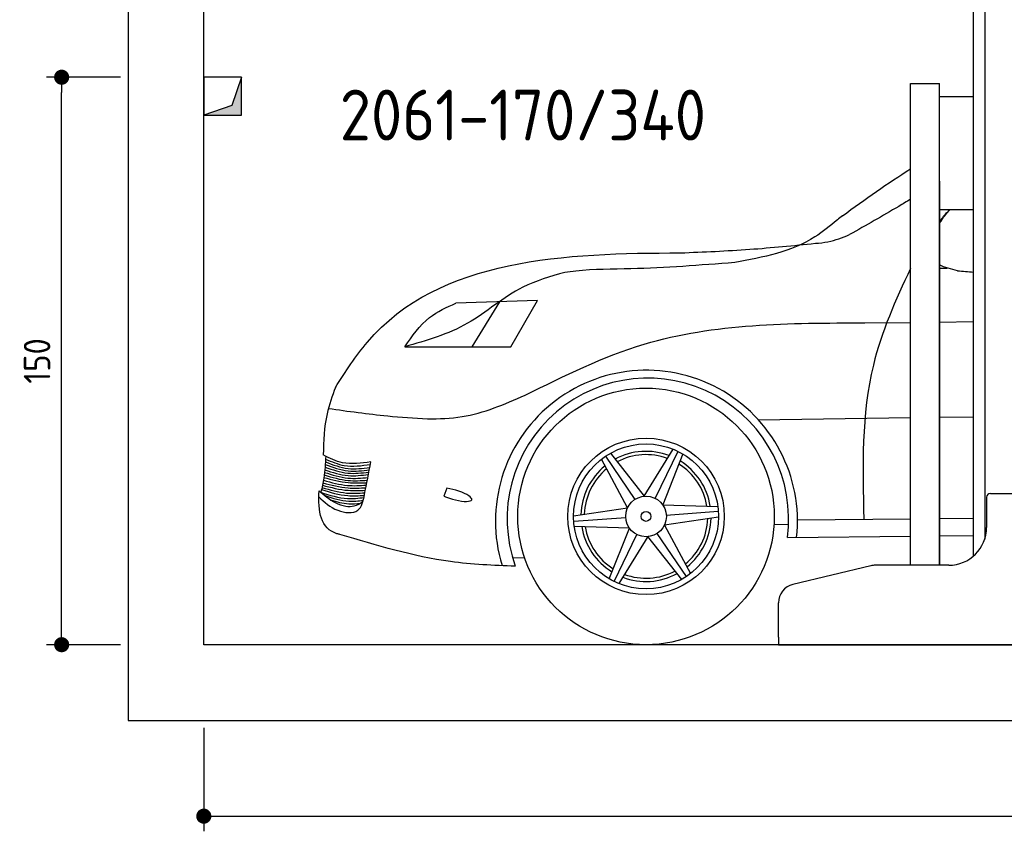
# Model space of a CAD drawing. Header units: millimetres. Extents: x -287 to 6264, y -393 to 3998.
# Tile 1 of 3: x -287 to 2316, y -393 to 1752. Entities that reach past the tile are written whole.
import ezdxf

# ---------------------------------------------------------------- set-up
doc = ezdxf.new("R2010")
doc.units = ezdxf.units.MM
for name, color, linetype in [('4', 3, 'Continuous'), ('5', 3, 'Continuous'), ('breakthrough', 1, 'Continuous'), ('Car', 10, 'Continuous')]:
    doc.layers.add(name, color=color, linetype=linetype)
doc.styles.get("Standard").update_dxf_attribs({"font": 'ISOCP.SHX'})
doc.dimstyles.new('GEN-ISO$0', dxfattribs={"dimscale": 20, "dimtxt": 3.5, "dimasz": 2, "dimexe": 2, "dimexo": 1, "dimgap": 1.5, "dimtad": 1, "dimdec": 1, "dimlfac": 0.1, "dimdsep": 46, "dimtxsty": 'Standard', "dimblk": 'PUNKT', "dimcen": 2, "dimclrd": 256, "dimclre": 256, "dimclrt": 2, "dimadec": 0, "dimazin": 0, "dimtp": 0.1, "dimtm": 0.1, "dimtfac": 0.71, "dimtdec": 1, "dimtmove": 2, "dimatfit": 3, "dimldrblk": 'PUNKT', "dimfxl": 0, "dimtolj": 1, "dimarcsym": 0})

# ---------------------------------------------------------------- blocks, each defined once
blk = doc.blocks.new('PUNKT')
at = {"layer": '4', "color": 0, "linetype": 'ByBlock'}
blk.add_line((-0.5, 0), (-1, 0), dxfattribs=at)
at = {"layer": '4', "color": 0, "linetype": 'ByBlock', "const_width": 0.5}
blk.add_lwpolyline([(-0.25, 0, 1), (0.25, 0, 1)], format="xyb", close=True, dxfattribs=at)
blk = doc.blocks.new('*D11')
at = {"layer": '5', "lineweight": -2}
for p, q in [((200, -120), (200, -393.3)), ((5400, -120), (5400, -393.3)), ((240, -353.3), (5360, -353.3))]:
    blk.add_line(p, q, dxfattribs=at)
at = {"layer": 'DEFPOINTS', "color": 0}
for p in [(200, -100), (5400, -100), (5400, -353.3)]:
    blk.add_point(p, dxfattribs=at)
at = {"layer": '5', "lineweight": -2, "xscale": 40, "yscale": 40, "zscale": 40, "rotation": 180}
blk.add_blockref('PUNKT', (200, -353.3), dxfattribs=at)
at = {"layer": '5', "lineweight": -2, "xscale": 40, "yscale": 40, "zscale": 40}
blk.add_blockref('PUNKT', (5400, -353.3), dxfattribs=at)
at = {"layer": '5', "color": 2, "insert": (2800, -288.3), "char_height": 70, "attachment_point": 5}
blk.add_mtext('\\A1;520', dxfattribs=at)
blk = doc.blocks.new('*D3')
at = {"layer": '5', "lineweight": -2}
for p, q in [((-20, 1600), (-215.7, 1600)), ((-175.7, 140), (-175.7, 1560)), ((-20, 100), (-215.7, 100))]:
    blk.add_line(p, q, dxfattribs=at)
at = {"layer": 'DEFPOINTS', "color": 0}
for p in [(-175.7, 1600), (0, 1600), (0, 100)]:
    blk.add_point(p, dxfattribs=at)
at = {"layer": '5', "lineweight": -2, "xscale": 40, "yscale": 40, "zscale": 40}
for p, rotation in [((-175.7, 1600), 90), ((-175.7, 100), 270)]:
    blk.add_blockref('PUNKT', p, dxfattribs=dict(at, rotation=rotation))
at = {"layer": '5', "color": 2, "insert": (-240.7, 850), "char_height": 70, "attachment_point": 5, "rotation": 90}
blk.add_mtext('\\A1;150', dxfattribs=at)

msp = doc.modelspace()

# ---------------------------------------------------------------- linework, layer by layer
for p, q in [((2264.07, 3210), (2264.07, 378.78)), ((2234.07, 1810), (2234.07, 334.01)), ((2068.07, 310), (2068.07, 1583)), ((2068.07, 1583), (2145.07, 1583)), ((2145.07, 310), (2145.07, 1583)), ((2145.07, 1549.04), (2234.07, 1549.04)), ((2145.07, 1325), (2145.07, 310)), ((2145.07, 1250), (2234.07, 1250)), ((2279.07, 500), (2459.07, 500)), ((2269.07, 490), (2269.07, 410)), ((1963.32, 308.62), (1757.4, 259.2)), ((2169.07, 310), (1974.98, 310)), ((1719.07, 120), (1719.07, 210.58)), ((1719.07, 120), (1719.07, 100)), ((1719.07, 100), (1994.07, 100)), ((1994.07, 100), (3024.07, 100))]:
    msp.add_line(p, q)
msp.add_lwpolyline([(5600, 100), (5600, 3700), (0, 3700), (0, -100), (5600, -100), (5698.53, -100), (5718.66, -52.06), (5691.11, 15.73), (5726.08, 49.63), (5711.24, 100), (200, 100), (200, 3500), (5400, 3500), (5400, 100)])
for centre, radius, start, end in [((2279.07, 490), 10, 90, 180), ((2169.07, 410), 100, 270, 0), ((1974.98, 260), 50, 90, 103.49573), ((1769.07, 210.58), 50, 103.49573, 180)]:
    msp.add_arc(centre, radius, start, end)
at = {"layer": 'breakthrough'}
for p, q in [((300, 1600), (274.52, 1525.48)), ((300, 1600), (274.52, 1525.48)), ((274.52, 1525.48), (200, 1500))]:
    msp.add_line(p, q, dxfattribs=at)
msp.add_lwpolyline([(200, 1500), (300, 1500), (300, 1600), (200, 1600)], close=True, dxfattribs=at)
msp.add_lwpolyline([(200, 1500), (300, 1500), (300, 1600), (200, 1600)], close=True, dxfattribs=at)
for points in [[(300, 1500), (300, 1600), (274.52, 1525.48)], [(300, 1500), (300, 1600), (274.52, 1525.48)], [(200, 1500), (300, 1500), (274.52, 1525.48)]]:
    msp.add_solid(points, dxfattribs=at)
at = {"layer": 'Car'}
for p, q in [((1082.35, 1009.64), (866.58, 1002.77)), ((982.02, 1006.44), (908.67, 887.17)), ((1011.23, 887), (1082.35, 1009.64)), ((1947.73, 950.79), (2068.07, 952.11)), ((2145.07, 952.95), (2234.07, 953.92)), ((730.99, 887.46), (1011.23, 887)), ((1665.68, 694.66), (2068.07, 700.25)), ((2145.07, 701.31), (2234.07, 702.55)), ((1274.72, 605.85), (1364.3, 492.6)), ((1364.3, 492.6), (1440.82, 616.63)), ((1453.33, 611.04), (1393.41, 486.9)), ((1466.24, 604.08), (1412.95, 469.87)), ((1320.29, 461.83), (1251.14, 590.12)), ((1262.24, 598.15), (1339.78, 484.19)), ((842.23, 513.34), (834.65, 492.96)), ((1412.95, 469.87), (1558.63, 465.61)), ((1177.42, 440.87), (1320.29, 461.83)), ((1560.04, 451.99), (1422.57, 441.81)), ((1177.85, 426.22), (1315.31, 436.39)), ((1560.46, 437.33), (1417.59, 416.37)), ((1707.42, 418.51), (1745.56, 418.05)), ((1769.39, 430.29), (2068.07, 432.88)), ((2145.07, 433.55), (2234.07, 434.32)), ((1324.93, 408.34), (1179.26, 412.59)), ((1271.65, 274.13), (1324.93, 408.34)), ((1284.55, 267.17), (1344.47, 391.3)), ((1475.65, 280.05), (1398.1, 394.01)), ((1417.59, 416.37), (1486.74, 288.09)), ((1373.58, 385.61), (1297.06, 261.58)), ((1463.17, 272.36), (1373.58, 385.61)), ((1742.55, 383.1), (2068.07, 386.64)), ((2145.07, 387.47), (2234.07, 388.44)), ((1016.29, 329.58), (1047.62, 330.76))]:
    msp.add_line(p, q, dxfattribs=at)
for radius in [339.1, 206.83, 191.53, 53.7, 13.14]:
    msp.add_circle((1368.94, 439.1), radius, dxfattribs=at)
for centre, radius, start, end in [((1370.16, 426.21), 399.24, 353.84052, 196.98453), ((1373.81, 432.49), 372.03, 352.37258, 199.62086), ((1368.94, 439.1), 172.01, 69.06177, 118.45325), ((1368.94, 439.1), 163.32, 69.63982, 117.9215), ((1368.94, 439.1), 172.01, 129.06177, 178.45325), ((1368.94, 439.1), 163.32, 9.63982, 57.9215), ((1368.94, 439.1), 172.01, 9.06177, 58.45325), ((1368.94, 439.1), 163.32, 129.63982, 177.9215), ((1368.94, 439.1), 163.32, 309.63982, 357.9215), ((1368.94, 439.1), 172.01, 309.06177, 358.45325), ((1368.94, 439.1), 172.01, 189.06177, 238.45325), ((1368.94, 439.1), 163.32, 189.63982, 237.9215), ((1368.94, 439.1), 172.01, 249.06177, 298.45325), ((1368.94, 439.1), 163.32, 249.63982, 297.9215)]:
    msp.add_arc(centre, radius, start, end, dxfattribs=at)
msp.add_ellipse((861.52, 496.5), major_axis=(-46.92, 13.25), ratio=0.2554369, start_param=1.0349486, end_param=5.2067747, dxfattribs=at)
for points in [[(1888.11, 1233.4), (1947.99, 1278.12), (2007.88, 1319.54), (2068.07, 1357.62)], [(2192.63, 1088.35), (2175.28, 1092.48), (2157.94, 1096.61), (2145.07, 1103.83)], [(2145.07, 1095.29), (2151.81, 1095.36), (2158.55, 1095.44), (2165.29, 1095.51)], [(2192.63, 1088.35), (2206.44, 1087.25), (2220.26, 1086.15), (2234.07, 1085.05)]]:
    msp.add_open_spline(points, degree=3, dxfattribs=at)
for points, knots in [([(2068.07, 1277.35), (2057.72, 1271.08), (2004.57, 1239.11), (1950.59, 1208.53), (1907.14, 1183.92)], [78.6099746, 78.6099746, 78.6099746, 78.6099746, 114.9109883, 264.7019403, 264.7019403, 264.7019403, 264.7019403]), ([(2145.07, 1219.66), (2146.86, 1221.9), (2155.4, 1232.35), (2164.42, 1242.36), (2171.79, 1250)], [95.9691462, 95.9691462, 95.9691462, 95.9691462, 104.6133483, 136.749297, 136.749297, 136.749297, 136.749297]), ([(2145.07, 1213.4), (2146.79, 1216.37), (2155.28, 1230.12), (2164.77, 1241.77), (2172.74, 1250)], [166.720117, 166.720117, 166.720117, 166.720117, 175.5937667, 208.8398208, 208.8398208, 208.8398208, 208.8398208]), ([(547.93, 780.21), (574.82, 821.91), (768.55, 1122.28), (1159.95, 1134.78), (1460.55, 1135.71)], [0, 0, 0, 0, 146.3907851, 1054.5069617, 1054.5069617, 1054.5069617, 1054.5069617]), ([(2068.07, 1094.49), (2028.39, 1010.92), (1935.8, 801.57), (1941.4, 570.21), (1944.75, 431.81)], [50.6781925, 50.6781925, 50.6781925, 50.6781925, 324.8157942, 732.8980051, 732.8980051, 732.8980051, 732.8980051]), ([(547.93, 780.21), (539.56, 757.22), (518.61, 699.68), (516.61, 638.36), (515.79, 601.47)], [0, 0, 0, 0, 73.016764, 182.6761843, 182.6761843, 182.6761843, 182.6761843]), ([(560.01, 391.36), (557.3, 392.03), (509.77, 403.61), (501.28, 451.3), (504.78, 506.92)], [0, 0, 0, 0, 8.2830933, 145.1062842, 145.1062842, 145.1062842, 145.1062842]), ([(1023.38, 307.56), (965.93, 309.37), (808.3, 316.62), (656.56, 362.3), (560.01, 391.36)], [33.324731, 33.324731, 33.324731, 33.324731, 205.1758666, 505.882261, 505.882261, 505.882261, 505.882261])]:
    msp.add_open_spline(points, degree=3, knots=knots, dxfattribs=at)
for points in [[(1888.11, 1233.4), (1874.63, 1222.68), (1815.32, 1177.87), (1603.29, 1110.28)], [(1816.58, 1160.97), (1849.83, 1165.05), (1907.14, 1183.92)], [(1460.55, 1135.71), (1642.98, 1145.2), (1816.58, 1160.97)], [(1603.29, 1110.28), (1328.98, 1093.66), (1183.29, 1087.58), (1154.19, 1084.02)], [(1154.19, 1084.02), (1043.06, 1044.93), (897.28, 949.5), (730.99, 887.46)], [(730.99, 887.46), (796.95, 964.81), (866.58, 1002.77)], [(1049.33, 759.5), (1363.98, 894.25), (1947.73, 950.79)], [(791.2, 696.72), (882.75, 702.93), (1049.33, 759.5)], [(529.33, 724.51), (686.1, 704.84), (791.2, 696.72)], [(641.63, 583.22), (566.81, 580.99), (515.79, 601.47)], [(522.43, 598.15), (517.07, 540.47), (509.63, 502.82)], [(520.96, 575.94), (581.83, 559.49), (637.58, 562.39)], [(521.48, 583.23), (581.5, 565.74), (638.76, 568.43)], [(521.98, 590.81), (571, 573.69), (640.34, 576.58)], [(624.84, 496.68), (641.63, 583.22)], [(518.24, 548.68), (581.39, 534.14), (632.22, 534.75)], [(519.08, 555.59), (581.12, 540.29), (633.64, 542.05)], [(519.79, 562.34), (581.66, 547.02), (635.18, 550.01)], [(520.44, 569.44), (580.9, 553.59), (636.37, 556.14)], [(513.64, 521.61), (581.74, 508.05), (627.08, 508.25)], [(514.84, 527.68), (581.19, 514.39), (628.35, 514.82)], [(516.13, 534.73), (579.78, 520.99), (629.7, 521.74)], [(517.33, 542.14), (581.61, 528.44), (630.94, 528.14)], [(504.1, 490.44), (553.98, 455.35), (607.5, 455.5), (624.84, 496.68)], [(504.78, 506.92), (547.59, 475.71), (575.57, 466.11), (597.66, 466.89), (620.53, 478.17)], [(509.63, 502.82), (579.6, 486.59), (623.2, 488.89)], [(511.16, 509.83), (580.42, 494.02), (624.45, 494.81)], [(512.38, 515.52), (577.57, 500.98), (625.78, 501.56)], [(520.44, 493.94), (583, 479.67), (621.4, 481.33)], [(535.27, 483.05), (583.13, 472.39), (613.92, 474.14)]]:
    msp.add_spline(points, degree=3, dxfattribs=at)

# ---------------------------------------------------------------- texts
msp.add_text('2061-170/340', height=134.4).set_placement((559.31, 1432.82))

# ---------------------------------------------------------------- dimensions: what is measured, and where the dimension line sits
at = {"layer": '5'}
dim = msp.add_linear_dim(base=(-175.68, 1600), p1=(0, 100), p2=(0, 1600), angle=90, dimstyle='GEN-ISO$0', override={"dimlfac": 0.1}, dxfattribs=at)
dim.commit()
dim.dimension.update_dxf_attribs({"geometry": '*D3', "text_midpoint": (-240.68, 850)})
dim = msp.add_linear_dim(base=(5400, -353.28), p1=(200, -100), p2=(5400, -100), dimstyle='GEN-ISO$0', override={"dimlfac": 0.1}, dxfattribs=at)
dim.commit()
dim.dimension.update_dxf_attribs({"geometry": '*D11', "text_midpoint": (2800, -288.27)})

doc.saveas('drawing.dxf')
